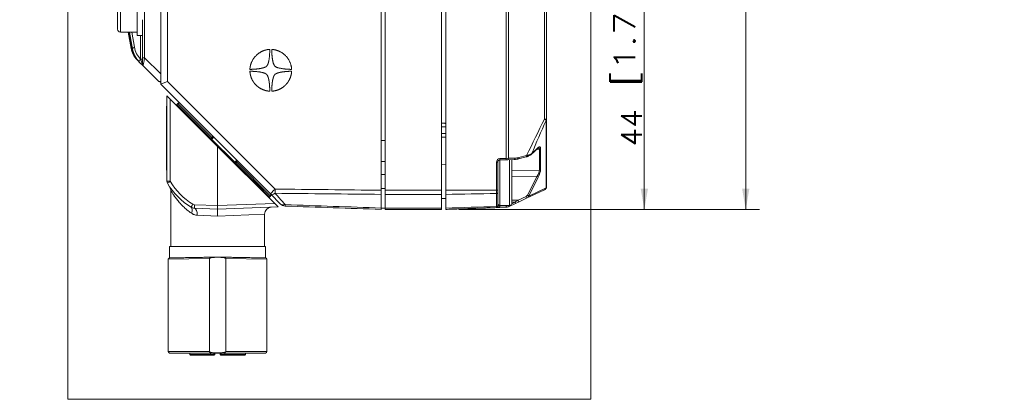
# Model space of a CAD drawing. Header units: millimetres. Extents: x 0 to 589, y 0 to 415.
# Tile 50 of 74: x 295 to 436, y 154 to 208. Entities that reach past the tile are written whole.
import ezdxf

# ---------------------------------------------------------------- set-up
doc = ezdxf.new("R2010")
doc.units = ezdxf.units.MM
doc.layers.add('1', color=7, linetype='Continuous', true_color=0xffffff)
doc.styles.add('ideas_simplex', font='simplex.shx')
doc.dimstyles.get("Standard").update_dxf_attribs({"dimtxt": 0.18, "dimasz": 0.18, "dimexe": 0.18, "dimexo": 0.0625, "dimgap": 0.09, "dimtad": 0, "dimtih": 1, "dimtoh": 1, "dimdec": 4, "dimzin": 0, "dimdsep": 46, "dimtxsty": 'Standard', "dimcen": 0.09, "dimadec": 0, "dimazin": 0, "dimtfac": 1, "dimtdec": 4, "dimtofl": 0, "dimtmove": 0, "dimatfit": 3, "dimfxl": 1, "dimtolj": 1, "dimtzin": 0, "dimarcsym": 0})

# ---------------------------------------------------------------- blocks, each defined once
blk = doc.blocks.new('_U7')
at = {"layer": '1', "color": 152, "lineweight": 13}
for p, q in [((357.684153, 269.140992), (400.946909, 269.140992)), ((357.684153, 181.140992), (400.946909, 181.140992))]:
    blk.add_line(p, q, dxfattribs=at)
at = {"layer": '1', "color": 27, "lineweight": 13}
blk.add_line((398.946909, 269.140992), (398.946909, 181.140992), dxfattribs=at)
at = {"layer": '1', "color": 27, "lineweight": 18}
for points in [[(398.946909, 269.140992), (399.47589, 266.140994), (398.417928, 266.14099)], [(398.946909, 181.140992), (398.417928, 184.14099), (399.47589, 184.140994)]]:
    blk.add_solid(points, dxfattribs=at)
at = {"layer": '1', "color": 23, "linetype": 'Continuous', "lineweight": 18, "char_height": 3, "attachment_point": 7, "rotation": 90, "line_spacing_factor": 1.204819, "style": 'ideas_simplex'}
for s, insert in [('\\W1.3020;[3.46]', (398.605909, 237.794696)), ('\\W1.0642;88', (398.605909, 229.154696))]:
    blk.add_mtext(s, dxfattribs=dict(at, insert=insert))
blk = doc.blocks.new('_U9')
at = {"layer": '1', "color": 27, "lineweight": 13}
blk.add_line((384.358605, 181.140992), (384.358605, 225.140992), dxfattribs=at)
at = {"layer": '1', "color": 152, "lineweight": 13}
blk.add_line((357.684153, 181.140992), (386.358605, 181.140992), dxfattribs=at)
at = {"layer": '1', "color": 27, "lineweight": 18}
for points in [[(384.358605, 225.140992), (384.887586, 222.140994), (383.829625, 222.14099)], [(384.358605, 181.140992), (383.829625, 184.14099), (384.887586, 184.140994)]]:
    blk.add_solid(points, dxfattribs=at)
at = {"layer": '1', "color": 23, "linetype": 'Continuous', "lineweight": 18, "char_height": 3, "attachment_point": 7, "rotation": 90, "line_spacing_factor": 1.204819, "style": 'ideas_simplex'}
for s, insert in [('\\W1.3020;[1.73]', (384.017605, 198.835992)), ('\\W1.0362;44', (384.017605, 190.195992))]:
    blk.add_mtext(s, dxfattribs=dict(at, insert=insert))
blk = doc.blocks.new('_U14')
at = {"layer": '1', "color": 152, "lineweight": 13}
blk.add_line((484.835697, 236.140992), (448.692151, 236.140992), dxfattribs=at)
at = {"layer": '1', "color": 27, "lineweight": 13}
blk.add_line((450.692151, 236.140992), (450.692151, 193.821834), dxfattribs=at)
at = {"layer": '1', "color": 27, "lineweight": 18}
for points in [[(450.692151, 236.140992), (451.221132, 233.140994), (450.16317, 233.14099)], [(450.692151, 225.140992), (450.16317, 228.14099), (451.221132, 228.140994)]]:
    blk.add_solid(points, dxfattribs=at)
at = {"layer": '1', "color": 23, "linetype": 'Continuous', "lineweight": 18, "char_height": 3, "attachment_point": 7, "rotation": 90, "line_spacing_factor": 1.204819, "style": 'ideas_simplex'}
for s, insert in [('\\W1.3020;[0.43]', (450.351151, 202.596834)), ('\\W1.2702;11', (450.351151, 193.956834))]:
    blk.add_mtext(s, dxfattribs=dict(at, insert=insert))

msp = doc.modelspace()

# ---------------------------------------------------------------- linework, layer by layer
at = {"layer": '1', "color": 251, "linetype": 'Continuous', "lineweight": 18}
for p, q in [((301.418, 153.836), (301.418, 275.618)), ((376.646, 275.618), (376.646, 153.836)), ((347.084, 188.041), (346.484, 188.041)), ((347.084, 181.341), (346.484, 181.341)), ((301.418, 153.836), (376.646, 153.836))]:
    msp.add_line(p, q, dxfattribs=at)
at = {"layer": '1', "color": 252, "linetype": 'Continuous', "lineweight": 18}
for p, q in [((346.484, 266.39), (346.484, 183.892)), ((347.084, 266.39), (347.084, 183.892)), ((355.184, 266.39), (355.184, 183.892)), ((314.784, 199.141), (314.784, 199.423)), ((314.784, 199.141), (314.784, 199.141)), ((330.563, 183.362), (314.784, 199.141)), ((317.011, 196.135), (317.117, 196.242)), ((317.117, 196.242), (318.856, 194.503)), ((318.856, 194.503), (328.705, 184.655)), ((355.784, 191.551), (355.184, 191.541)), ((355.784, 187.554), (355.184, 187.575)), ((365.284, 188.291), (365.284, 181.991)), ((347.084, 186.141), (346.484, 186.141)), ((328.705, 184.655), (330.443, 182.916)), ((346.484, 184.141), (347.084, 184.141)), ((330.443, 182.916), (330.347, 182.82)), ((332.01, 181.915), (330.563, 183.362)), ((346.484, 181.333), (346.484, 183.302)), ((347.084, 183.302), (347.084, 183.892)), ((347.084, 181.334), (347.084, 183.302)), ((355.184, 183.892), (355.184, 183.302)), ((355.184, 181.334), (355.184, 183.302)), ((355.184, 182.707), (355.784, 182.728)), ((347.084, 181.141), (347.084, 181.334)), ((355.184, 181.141), (355.184, 181.334)), ((363.584, 181.691), (364.984, 181.691)), ((355.184, 181.141), (347.084, 181.141))]:
    msp.add_line(p, q, dxfattribs=at)
at = {"layer": '1', "color": 7, "linetype": 'Continuous', "lineweight": 18}
for p, q in [((355.784, 183.892), (355.784, 266.39)), ((370.284, 255.633), (370.284, 194.134)), ((330.461, 204.143), (330.457, 204.143)), ((327.691, 201.006), (327.69, 201.006)), ((333.624, 201.006), (333.62, 201.006)), ((330.471, 198.141), (330.475, 198.141)), ((330.804, 198.144), (330.808, 198.144)), ((370.284, 194.107), (370.284, 184.397)), ((368.089, 189.05), (369.066, 189.968)), ((366.251, 188.408), (367.38, 188.703)), ((368.087, 189.048), (368.089, 189.05)), ((363.284, 187.951), (363.284, 183.912)), ((364.485, 188.283), (363.574, 188.251)), ((364.718, 188.291), (364.485, 188.283)), ((365.663, 188.324), (364.718, 188.291)), ((355.784, 183.302), (355.784, 181.333)), ((363.284, 183.554), (363.284, 181.713)), ((367.418, 182.742), (366.266, 182.205)), ((369.995, 183.944), (367.418, 182.742)), ((363.574, 181.413), (363.091, 181.396)), ((364.485, 181.445), (363.574, 181.413)), ((365.842, 182.007), (364.795, 181.519)), ((366.266, 182.205), (365.842, 182.007))]:
    msp.add_line(p, q, dxfattribs=at)
at = {"layer": '1', "color": 27, "linetype": 'Continuous', "lineweight": 18}
for p, q in [((314.784, 200.638), (314.784, 266.128)), ((312.184, 202.949), (312.184, 208.419)), ((310.517, 204.293), (310.103, 206.641)), ((310.225, 206.641), (310.63, 204.322)), ((311.609, 202.435), (311.351, 202.693)), ((312.184, 201.983), (312.184, 202.949)), ((311.711, 202.333), (311.609, 202.435)), ((312.272, 201.771), (311.711, 202.333)), ((314.514, 199.529), (312.272, 201.771)), ((314.784, 200.638), (314.784, 199.58)), ((314.784, 199.441), (314.727, 199.441)), ((315.675, 197.469), (316.158, 196.987)), ((315.675, 185.178), (315.675, 197.469)), ((322.975, 190.18), (316.158, 196.987)), ((331.195, 181.973), (322.975, 190.18)), ((322.975, 190.18), (322.975, 181.686)), ((316.225, 183.868), (316.225, 175.786)), ((322.975, 181.686), (322.975, 181.186)), ((331.678, 181.49), (322.975, 181.186)), ((331.195, 181.973), (331.678, 181.49)), ((322.975, 181.186), (319.649, 181.302)), ((329.725, 175.786), (329.725, 180.456)), ((316.075, 175.786), (316.075, 174.166)), ((322.975, 175.786), (316.075, 175.786)), ((329.875, 175.786), (322.975, 175.786)), ((329.875, 174.166), (329.875, 175.786)), ((315.875, 173.966), (315.875, 160.686)), ((321.788, 174.066), (321.788, 160.686)), ((324.163, 160.686), (324.163, 174.066)), ((330.075, 160.686), (330.075, 173.966)), ((316.075, 160.486), (322.975, 160.486)), ((322.975, 160.486), (329.875, 160.486))]:
    msp.add_line(p, q, dxfattribs=at)
at = {"layer": '1', "color": 252, "linetype": 'Continuous', "lineweight": 13}
for p, q in [((315.749, 266.026), (315.749, 199.555)), ((315.749, 199.555), (331.236, 184.069)), ((322.16, 191.492), (317.269, 196.383)), ((318.856, 194.503), (318.856, 194.293)), ((355.784, 193.026), (355.184, 193.026)), ((355.184, 192.041), (355.784, 192.041)), ((330.585, 183.068), (325.694, 187.958)), ((363.584, 181.691), (363.584, 188.252)), ((364.984, 188.3), (364.984, 181.691)), ((328.509, 184.655), (328.705, 184.655)), ((347.084, 183.892), (355.184, 183.892)), ((355.184, 183.302), (347.084, 183.302)), ((347.084, 181.334), (355.184, 181.334))]:
    msp.add_line(p, q, dxfattribs=at)
at = {"layer": '1', "color": 7, "linetype": 'Continuous', "lineweight": 13}
for p, q in [((364.485, 188.483), (364.485, 261.799)), ((364.795, 261.791), (364.795, 188.491)), ((369.995, 194.134), (369.995, 255.633)), ((369.995, 194.134), (370.284, 194.134)), ((370.23, 184.229), (370.23, 193.939)), ((368.131, 189.129), (369.107, 190.046)), ((369.256, 189.819), (368.891, 189.804)), ((369.256, 186.794), (369.256, 189.819)), ((369.427, 189.9), (369.427, 186.875)), ((363.574, 188.451), (364.485, 188.483)), ((364.485, 188.483), (364.795, 188.491)), ((364.795, 188.491), (365.741, 188.524)), ((366.285, 188.601), (367.414, 188.896)), ((363.091, 187.951), (363.284, 187.951)), ((363.091, 183.912), (363.091, 187.951)), ((365.284, 186.753), (369.256, 186.794)), ((368.936, 185.929), (365.284, 185.892)), ((367.552, 183.194), (368.936, 185.929)), ((369.107, 185.795), (367.723, 183.06)), ((367.723, 183.06), (370.23, 184.229)), ((363.091, 181.552), (363.091, 183.435)), ((366.189, 182.453), (367.341, 182.99)), ((363.284, 181.596), (363.574, 181.613)), ((363.574, 181.691), (363.574, 181.613)), ((363.574, 181.613), (364.485, 181.645)), ((365.283, 181.964), (365.765, 182.189)), ((365.284, 182.458), (366.189, 182.453)), ((365.765, 182.189), (365.284, 182.192))]:
    msp.add_line(p, q, dxfattribs=at)
at = {"layer": '1', "color": 9, "linetype": 'Continuous', "lineweight": 18}
for p, q in [((308.584, 207.041), (308.584, 213.241)), ((311.384, 206.141), (311.384, 213.117)), ((308.984, 206.641), (311.384, 206.641)), ((311.384, 206.141), (312.184, 206.141))]:
    msp.add_line(p, q, dxfattribs=at)
at = {"layer": '1', "color": 9, "linetype": 'Continuous', "lineweight": 13}
msp.add_line((308.984, 213.641), (308.984, 206.641), dxfattribs=at)
at = {"layer": '1', "color": 27, "linetype": 'Continuous', "lineweight": 13}
for p, q in [((312.474, 213.299), (312.474, 202.949)), ((310.226, 206.641), (310.629, 204.339)), ((310.723, 204.245), (310.301, 206.641)), ((310.624, 206.641), (311.01, 204.452)), ((311.895, 202.735), (311.895, 206.141)), ((310.629, 204.339), (310.723, 204.245)), ((312.474, 202.949), (312.184, 202.949)), ((312.474, 202.949), (314.784, 200.638)), ((316.158, 196.987), (316.158, 185.178)), ((316.158, 185.178), (315.675, 185.178)), ((319.649, 181.802), (322.975, 181.686)), ((322.975, 181.686), (331.195, 181.973)), ((322.975, 180.186), (320.048, 180.303)), ((322.975, 180.186), (329.725, 180.456)), ((315.875, 173.966), (321.788, 174.066)), ((324.163, 174.066), (330.075, 173.966)), ((321.788, 160.686), (315.875, 160.686)), ((330.075, 160.686), (324.163, 160.686))]:
    msp.add_line(p, q, dxfattribs=at)
at = {"layer": '1', "color": 18, "linetype": 'Continuous', "lineweight": 18}
for p, q in [((315.635, 195.968), (315.675, 195.968)), ((315.635, 195.218), (315.635, 195.968)), ((315.635, 187.518), (315.635, 195.218)), ((315.635, 186.768), (315.635, 187.518)), ((315.675, 186.768), (315.635, 186.768))]:
    msp.add_line(p, q, dxfattribs=at)
at = {"layer": '1', "color": 18, "linetype": 'Continuous', "lineweight": 13}
for p, q in [((315.675, 195.218), (315.635, 195.218)), ((315.635, 187.518), (315.675, 187.518))]:
    msp.add_line(p, q, dxfattribs=at)
at = {"layer": '1', "color": 251, "linetype": 'Continuous', "lineweight": 13}
msp.add_line((347.084, 191.041), (346.484, 191.041), dxfattribs=at)
at = {"layer": '1', "color": 163, "linetype": 'Continuous', "lineweight": 18}
for p, q in [((318.967, 160.286), (318.967, 160.486)), ((319.067, 160.186), (319.071, 160.186)), ((319.076, 160.186), (321.976, 160.186)), ((321.976, 160.186), (322.35, 160.186)), ((322.45, 160.286), (322.45, 160.486)), ((322.595, 160.486), (322.595, 160.286)), ((323.355, 160.486), (323.355, 160.286)), ((323.5, 160.486), (323.5, 160.286)), ((323.975, 160.186), (326.874, 160.186)), ((326.883, 160.186), (326.874, 160.186)), ((326.983, 160.286), (326.983, 160.486))]:
    msp.add_line(p, q, dxfattribs=at)
at = {"layer": '1', "color": 163, "linetype": 'Continuous', "lineweight": 13}
for p, q in [((318.967, 160.286), (318.979, 160.286)), ((318.979, 160.486), (318.979, 160.286)), ((318.979, 160.286), (321.951, 160.286)), ((321.951, 160.286), (321.951, 160.486)), ((321.951, 160.286), (322.45, 160.286)), ((322.595, 160.286), (322.45, 160.286)), ((323.5, 160.286), (323.355, 160.286)), ((323.5, 160.286), (323.999, 160.286)), ((323.999, 160.486), (323.999, 160.286)), ((323.999, 160.286), (326.971, 160.286)), ((326.971, 160.286), (326.971, 160.486)), ((326.983, 160.286), (326.971, 160.286))]:
    msp.add_line(p, q, dxfattribs=at)
at = {"layer": '1', "color": 9, "linetype": 'Continuous', "lineweight": 18}
msp.add_arc((308.984, 207.041), 0.4, 180, 270, dxfattribs=at)
at = {"layer": '1', "color": 27, "linetype": 'Continuous', "lineweight": 18}
for centre, radius, start, end in [((312.484, 201.983), 0.3, 180, 225), ((314.727, 199.741), 0.3, 225, 270), ((316.175, 185.178), 0.5, 180, 210.40749), ((324.368, 189.987), 10, 210.40749, 238.63397), ((319.684, 182.302), 1, 238.63397, 268), ((330.725, 180.456), 1, 92, 179.88758), ((316.075, 173.966), 0.2, 91, 180.4425), ((329.875, 173.966), 0.2, 0.06428, 89), ((316.075, 160.686), 0.2, 180, 270), ((329.875, 160.686), 0.2, 270, 0)]:
    msp.add_arc(centre, radius, start, end, dxfattribs=at)
at = {"layer": '1', "color": 7, "linetype": 'Continuous', "lineweight": 13}
for centre, radius, start, end in [((363.591, 187.951), 0.5, 92, 180), ((364.464, 182.244), 0.6, 272, 292.73954)]:
    msp.add_arc(centre, radius, start, end, dxfattribs=at)
at = {"layer": '1', "color": 7, "linetype": 'Continuous', "lineweight": 18}
for centre, radius, start, end in [((363.584, 187.951), 0.3, 92, 180), ((369.784, 184.397), 0.5, 295, 0), ((364.457, 182.244), 0.8, 272, 295)]:
    msp.add_arc(centre, radius, start, end, dxfattribs=at)
at = {"layer": '1', "color": 252, "linetype": 'Continuous', "lineweight": 18}
for centre, radius, start, end in [((364.984, 188.291), 0.3, 0, 3.7884), ((332.717, 182.622), 1, 225, 268), ((363.584, 181.991), 0.3, 180, 270), ((364.984, 181.991), 0.3, 270, 0)]:
    msp.add_arc(centre, radius, start, end, dxfattribs=at)
at = {"layer": '1', "color": 27, "linetype": 'Continuous', "lineweight": 13}
for centre, radius, start, end in [((324.351, 189.987), 9.5, 210.40749, 238.63397), ((319.666, 182.302), 0.5, 238.63397, 268)]:
    msp.add_arc(centre, radius, start, end, dxfattribs=at)
at = {"layer": '1', "color": 163, "linetype": 'Continuous', "lineweight": 18}
for centre, start, end in [((319.067, 160.286), 180, 270), ((322.35, 160.286), 270, 0), ((322.495, 160.286), 270, 0), ((323.455, 160.286), 180, 270), ((323.6, 160.286), 180, 270), ((326.883, 160.286), 270, 0)]:
    msp.add_arc(centre, 0.1, start, end, dxfattribs=at)
at = {"layer": '1', "color": 27, "linetype": 'Continuous', "lineweight": 13}
for centre, major_axis, ratio, start_param, end_param in [((310.813, 204.345), (-0.295, -0.052), 0.571794, 5.3707259, 6.2831853), ((311.02, 204.28), (-0.295, -0.052), 0.571797, 4.647208, 6.1825564), ((313.705, 204.581), (1.459, -2.915), 0.911203, 4.3897986, 5.0626914), ((313.694, 204.753), (1.337, -2.643), 0.901585, 4.3885196, 5.0528334), ((311.563, 202.905), (-0.212, -0.212), 0.465018, 5.8645376, 6.2831853), ((311.923, 202.545), (-0.212, -0.212), 0.465018, 4.3598, 6.2831853), ((311.884, 202.907), (-0.3, 0), 0.573576, 1.6057029, 3.1415927), ((311.884, 202.876), (-0.3, 0), 0.553924, 1.635246, 3.1415927), ((311.884, 202.583), (0.227, -0.644), 0.089868, 0.5999777, 1.7379648), ((312.484, 202.973), (0.212, 1.202), 0.00497, 1.5919973, 3.1381135), ((312.484, 201.983), (0.326, -0.326), 0.651474, 3.9269908, 4.712389), ((311.884, 201.983), (-0.3, 0), 0.392931, 3.1415927, 3.8903885), ((315.717, 199.741), (1.202, 0.212), 0.00497, 2.4576509, 3.1450718), ((316.175, 185.178), (-0.431, -0.253), 0.017672, 4.7424925, 6.2831853), ((319.424, 181.875), (0.26, 0.427), 0.029804, 1.5889626, 3.1415927), ((318.643, 180.594), (-0.521, -0.854), 0.498897, 1.8660305, 3.1415927), ((319.666, 181.802), (0.017, 0.5), 0.034878, 1.5720143, 3.1415927), ((319.614, 180.303), (0.035, 0.999), 0.433473, 4.727525, 6.2831853)]:
    msp.add_ellipse(centre, major_axis=major_axis, ratio=ratio, start_param=start_param, end_param=end_param, dxfattribs=at)
at = {"layer": '1', "color": 27, "linetype": 'Continuous', "lineweight": 18}
for centre, major_axis, ratio, start_param, end_param in [((313.472, 204.814), (3, 0), 1, 3.3161256, 3.9269908), ((310.926, 204.374), (-0.296, -0.052), 0.563651, 6.1832432, 6.283204), ((313.587, 204.699), (1.289, -2.978), 0.912149, 4.448805, 5.1216979)]:
    msp.add_ellipse(centre, major_axis=major_axis, ratio=ratio, start_param=start_param, end_param=end_param, dxfattribs=at)
at = {"layer": '1', "color": 252, "linetype": 'Continuous', "lineweight": 18}
msp.add_ellipse((315.784, 199.555), major_axis=(1, 0.414), ratio=0.012344, start_param=1.6005897, end_param=3.1364794, dxfattribs=at)
at = {"layer": '1', "color": 7, "linetype": 'Continuous', "lineweight": 13}
for centre, major_axis, ratio, start_param, end_param in [((369.784, 194.107), (0.5, 0), 0.743145, 5.8119464, 6.2831853), ((368.929, 190.114), (0.137, -0.146), 0.809082, 6.2831633, 6.8264086), ((368.908, 189.134), (0.43, 1.009), 0.28869, 5.6871045, 6.8643878), ((368.73, 189.202), (0.456, 0.804), 0.326799, 5.7517154, 6.488786), ((369.249, 189.967), (-0.2, 0), 0.743145, 1.6057029, 2.6703538), ((363.567, 188.451), (0.007, -0.2), 0.034878, 0, 1.5695784), ((364.478, 188.483), (0.007, -0.2), 0.034878, 0, 1.5695784), ((364.711, 188.491), (0.007, -0.2), 0.422407, 0, 1.5560466), ((365.656, 188.524), (0.007, -0.2), 0.422407, 0, 1.5560466), ((365.74, 189.124), (1.265, 0.057), 0.473744, 4.6914074, 5.1361907), ((366.2, 188.601), (0.051, -0.194), 0.41126, 6.2826653, 7.7470087), ((367.329, 188.896), (0.051, -0.194), 0.41126, 0.0000271, 1.4638234), ((367.953, 189.196), (0.137, -0.146), 0.809082, 6.2831633, 6.8264086), ((368.73, 186.194), (0.45, 0.789), 0.344689, 4.5715109, 5.7487942), ((368.929, 185.863), (0.178, -0.09), 0.315704, 0.3258902, 1.6905043), ((368.908, 186.126), (0.427, 0.996), 0.295727, 4.5024626, 5.6797459), ((369.249, 186.942), (-0.2, 0), 0.743145, 1.6057029, 2.6703538), ((369.784, 184.397), (0.211, -0.453), 0.909575, 0, 0.8198561), ((369.784, 184.397), (-0.5, 0), 0.743145, 2.6703538, 3.1415927), ((367.255, 183.282), (0.275, 0.245), 0.795454, 4.3524029, 5.172259), ((367.334, 182.924), (0.085, -0.181), 0.180231, 0, 1.8625146), ((367.248, 183.215), (0.373, 0.407), 0.887848, 4.2761426, 5.0959987), ((367.545, 183.127), (0.178, -0.09), 0.315704, 0.3258902, 1.6905043), ((363.567, 181.613), (0.007, -0.2), 0.034878, 0, 1.5695784), ((364.478, 181.645), (0.007, -0.2), 0.034878, 0, 1.5695784), ((364.711, 181.701), (0.085, -0.181), 0.031633, 0, 1.5031678), ((365.758, 182.189), (1.272, 0.792), 0.002487, 4.7165373, 5.0566671), ((365.758, 182.189), (0.085, -0.181), 0.031633, 0, 1.5560466), ((366.182, 182.386), (0.085, -0.181), 0.180231, 0, 1.8625146)]:
    msp.add_ellipse(centre, major_axis=major_axis, ratio=ratio, start_param=start_param, end_param=end_param, dxfattribs=at)
at = {"layer": '1', "color": 252, "linetype": 'Continuous', "lineweight": 13}
for centre, major_axis, ratio, start_param, end_param in [((331.27, 184.069), (-0.707, -0.707), 0.024685, 4.7370692, 6.2831853), ((331.27, 184.069), (-0.707, -0.707), 0.454746, 0, 1.0990593), ((331.27, 184.069), (-0.012, -1), 0.034897, 4.7128021, 5.366102), ((332.717, 182.622), (-0.707, -0.707), 0.663424, 0, 0.943903), ((332.717, 182.622), (-0.035, -0.999), 0.011787, 5.6321499, 6.2831853)]:
    msp.add_ellipse(centre, major_axis=major_axis, ratio=ratio, start_param=start_param, end_param=end_param, dxfattribs=at)
at = {"layer": '1', "color": 163, "linetype": 'Continuous', "lineweight": 13}
for centre, major_axis, ratio, start_param, end_param in [((319.076, 160.286), (0, 0.1), 0.968678, 1.5707963, 3.1415927), ((321.976, 160.286), (0, -0.1), 0.248322, 4.712389, 6.2831853), ((323.975, 160.286), (0, 0.1), 0.248322, 3.1415927, 4.712389), ((326.874, 160.286), (0, -0.1), 0.968678, 0, 1.5707963)]:
    msp.add_ellipse(centre, major_axis=major_axis, ratio=ratio, start_param=start_param, end_param=end_param, dxfattribs=at)
at = {"layer": '1', "color": 7, "linetype": 'Continuous', "lineweight": 18}
for points, degree in [([(327.62, 201.28), (327.62, 201.281), (327.62, 201.284), (327.62, 201.29), (327.621, 201.307), (327.623, 201.34), (327.627, 201.392), (327.637, 201.509), (327.654, 201.629), (327.692, 201.82), (327.757, 202.073), (327.925, 202.507), (328.191, 202.932), (328.523, 203.303), (328.852, 203.584), (329.246, 203.827), (329.473, 203.922), (329.653, 203.998), (329.917, 204.067), (330.06, 204.104), (330.163, 204.117), (330.263, 204.129), (330.329, 204.137), (330.43, 204.142), (330.46, 204.143), (330.471, 204.144), (330.471, 204.133), (330.471, 204.117), (330.471, 204.083), (330.471, 204.044), (330.471, 203.972), (330.471, 203.871), (330.459, 203.331), (330.388, 202.74), (330.331, 202.465), (330.26, 202.167), (330.177, 201.945), (330.076, 201.793), (330.021, 201.709), (329.85, 201.593), (329.514, 201.481), (329.133, 201.395), (328.73, 201.339), (328.365, 201.307), (328.147, 201.294), (327.959, 201.285), (327.824, 201.281), (327.735, 201.279), (327.681, 201.279), (327.646, 201.278), (327.62, 201.278), (327.62, 201.278), (327.62, 201.278), (327.62, 201.278), (327.62, 201.278), (327.62, 201.279), (327.62, 201.28)], 6), ([(330.772, 204.144), (330.768, 204.144)], 1), ([(330.793, 204.143), (330.804, 204.142), (330.836, 204.14), (330.92, 204.134), (331.125, 204.113), (331.606, 204.001), (332.122, 203.767), (332.722, 203.33), (333.159, 202.805), (333.494, 202.099), (333.6, 201.623), (333.619, 201.308), (333.621, 201.278), (333.604, 201.278), (333.282, 201.28), (332.485, 201.315), (331.552, 201.513), (331.244, 201.671), (331.163, 201.793), (331.1, 201.888), (330.974, 202.161), (330.863, 202.648), (330.78, 203.359), (330.768, 203.852), (330.768, 204.144), (330.768, 204.144), (330.768, 204.144), (330.768, 204.144), (330.768, 204.144), (330.782, 204.143), (330.793, 204.143)], 5), ([(333.54, 201.279), (333.544, 201.279)], 1), ([(330.445, 198.142), (330.433, 198.143), (330.4, 198.145), (330.317, 198.151), (330.132, 198.17), (329.771, 198.251), (329.373, 198.397), (328.993, 198.605), (328.719, 198.813), (328.507, 199.006), (328.324, 199.2), (328.173, 199.398), (327.984, 199.689), (327.857, 199.944), (327.761, 200.219), (327.684, 200.477), (327.64, 200.715), (327.623, 200.942), (327.621, 200.984), (327.62, 201.006), (327.673, 201.006), (327.741, 201.006), (328.016, 200.999), (328.577, 200.972), (329.184, 200.886), (329.629, 200.77), (329.885, 200.677), (330.037, 200.551), (330.076, 200.492), (330.19, 200.319), (330.308, 199.981), (330.401, 199.443), (330.455, 198.923), (330.469, 198.517), (330.471, 198.263), (330.471, 198.207), (330.471, 198.166), (330.471, 198.141), (330.471, 198.141), (330.471, 198.141), (330.471, 198.141), (330.471, 198.141), (330.457, 198.142), (330.445, 198.142)], 5), ([(333.62, 201.003), (333.62, 201.001), (333.62, 200.996), (333.619, 200.983), (333.618, 200.95), (333.615, 200.905), (333.591, 200.659), (333.525, 200.326), (333.382, 199.95), (333.201, 199.592), (333.009, 199.31), (332.789, 199.064), (332.559, 198.841), (332.289, 198.635), (331.861, 198.393), (331.494, 198.256), (331.21, 198.19), (331, 198.158), (330.878, 198.147), (330.787, 198.142), (330.768, 198.141), (330.768, 198.188), (330.769, 198.28), (330.771, 198.456), (330.779, 198.727), (330.797, 199.037), (330.828, 199.341), (330.871, 199.647), (330.96, 200.072), (331.075, 200.359), (331.163, 200.492), (331.202, 200.55), (331.305, 200.636), (331.611, 200.778), (332.056, 200.886), (332.622, 200.959), (333.072, 200.992), (333.358, 201.003), (333.505, 201.006), (333.572, 201.006), (333.605, 201.006), (333.621, 201.006), (333.621, 201.006), (333.621, 201.006), (333.621, 201.006), (333.621, 201.006), (333.62, 201.004), (333.62, 201.003)], 6), ([(355.784, 183.302), (355.784, 183.566), (355.784, 183.892)], 2), ([(363.091, 181.396), (355.784, 181.141)], 1), ([(355.784, 181.141), (355.784, 181.141), (355.784, 181.333)], 2)]:
    msp.add_open_spline(points, degree=degree, dxfattribs=at)
at = {"layer": '1', "color": 27, "linetype": 'Continuous', "lineweight": 13}
msp.add_open_spline([(311.903, 202.711), (311.901, 202.719), (311.898, 202.727), (311.895, 202.735)], degree=3, dxfattribs=at)
at = {"layer": '1', "color": 27, "linetype": 'Continuous', "lineweight": 18}
for points, knots in [([(314.784, 199.58), (314.784, 199.566), (314.784, 199.553), (314.784, 199.53), (314.784, 199.52), (314.784, 199.506), (314.784, 199.501), (314.784, 199.493), (314.784, 199.481), (314.784, 199.472), (314.784, 199.462), (314.784, 199.458), (314.784, 199.451), (314.784, 199.448), (314.784, 199.442), (314.784, 199.441), (314.784, 199.441)], [0, 0, 0, 0, 0.125, 0.125, 0.25, 0.25, 0.3125, 0.3125, 0.375, 0.5, 0.5, 0.625, 0.625, 0.75, 0.75, 1, 1, 1, 1]), ([(316.078, 184.393), (316.08, 184.39), (316.085, 184.382), (316.104, 184.349), (316.133, 184.292), (316.167, 184.211), (316.201, 184.101), (316.223, 183.985), (316.223, 183.9), (316.221, 183.868)], [0, 0, 0, 0, 0.0325879, 0.0801453, 0.212232, 0.3703533, 0.5498206, 0.8274805, 1, 1, 1, 1]), ([(322.975, 180.186), (322.975, 180.19), (322.975, 180.194), (322.975, 180.202), (322.975, 180.206), (322.975, 180.218), (322.975, 180.243), (322.975, 180.268), (322.975, 180.317), (322.975, 180.349), (322.975, 180.398), (322.975, 180.414), (322.975, 180.446), (322.975, 180.462), (322.975, 180.508), (322.975, 180.57), (322.975, 180.643), (322.975, 180.686), (322.975, 180.715), (322.975, 180.729), (322.975, 180.797), (322.975, 180.847), (322.975, 180.916), (322.975, 180.938), (322.975, 180.97), (322.975, 180.98), (322.975, 180.999), (322.975, 181.009), (322.975, 181.054), (322.975, 181.085), (322.975, 181.116), (322.975, 181.122), (322.975, 181.133), (322.975, 181.139), (322.975, 181.153), (322.975, 181.161), (322.975, 181.18), (322.975, 181.186), (322.975, 181.186)], [0, 0, 0, 0, 0.0078125, 0.0078125, 0.015625, 0.015625, 0.03125, 0.0625, 0.0625, 0.125, 0.125, 0.15625, 0.15625, 0.1875, 0.1875, 0.25, 0.3125, 0.34375, 0.34375, 0.375, 0.375, 0.5, 0.5, 0.5625, 0.5625, 0.59375, 0.59375, 0.625, 0.625, 0.75, 0.75, 0.78125, 0.78125, 0.8125, 0.8125, 0.875, 0.875, 1, 1, 1, 1]), ([(322.975, 174.286), (322.749, 174.282), (322.297, 174.274), (321.626, 174.263), (320.968, 174.251), (320.329, 174.24), (319.716, 174.229), (319.134, 174.219), (318.589, 174.21), (318.086, 174.201), (317.63, 174.193), (317.226, 174.186), (316.877, 174.18), (316.587, 174.175), (316.358, 174.171), (316.193, 174.168), (316.094, 174.166), (316.072, 174.166), (316.072, 174.166)], [0, 0, 0, 0, 0.0625055, 0.1250109, 0.1875164, 0.2500218, 0.3125273, 0.3750327, 0.4375382, 0.5000436, 0.5625491, 0.6250545, 0.68756, 0.7500655, 0.8125709, 0.8750764, 0.9375818, 1, 1, 1, 1]), ([(322.975, 174.259), (322.873, 174.258), (322.77, 174.255), (322.566, 174.246), (322.463, 174.239), (322.311, 174.226), (322.26, 174.221), (322.159, 174.208), (322.108, 174.2), (322.033, 174.186), (322.008, 174.181), (321.958, 174.169), (321.933, 174.162), (321.896, 174.149), (321.884, 174.145), (321.86, 174.135), (321.848, 174.129), (321.831, 174.12), (321.825, 174.116), (321.815, 174.109), (321.81, 174.105), (321.8, 174.095), (321.796, 174.09), (321.791, 174.082), (321.79, 174.079), (321.788, 174.073), (321.788, 174.069), (321.788, 174.066)], [0, 0, 0, 0, 0.25, 0.25, 0.5, 0.5, 0.625, 0.625, 0.75, 0.75, 0.8125, 0.8125, 0.875, 0.875, 0.90625, 0.90625, 0.9375, 0.9375, 0.953125, 0.953125, 0.96875, 0.96875, 0.984375, 0.984375, 0.9921875, 0.9921875, 1, 1, 1, 1]), ([(329.879, 174.166), (329.879, 174.166), (329.856, 174.166), (329.757, 174.168), (329.592, 174.171), (329.363, 174.175), (329.073, 174.18), (328.724, 174.186), (328.32, 174.193), (327.864, 174.201), (327.361, 174.21), (326.816, 174.219), (326.234, 174.229), (325.621, 174.24), (324.982, 174.251), (324.324, 174.263), (323.653, 174.274), (323.201, 174.282), (322.975, 174.286)], [0, 0, 0, 0, 0.0624181, 0.1249236, 0.187429, 0.2499345, 0.31244, 0.3749454, 0.4374509, 0.4999563, 0.5624618, 0.6249673, 0.6874727, 0.7499782, 0.8124836, 0.8749891, 0.9374945, 1, 1, 1, 1]), ([(322.975, 174.259), (322.975, 174.264), (322.975, 174.268), (322.975, 174.274), (322.975, 174.277), (322.975, 174.284), (322.975, 174.286), (322.975, 174.286)], [0, 0, 0, 0, 0.25, 0.25, 0.5, 0.5, 1, 1, 1, 1]), ([(324.163, 174.066), (324.163, 174.069), (324.162, 174.073), (324.16, 174.079), (324.159, 174.082), (324.154, 174.09), (324.15, 174.096), (324.141, 174.105), (324.136, 174.109), (324.125, 174.116), (324.119, 174.12), (324.103, 174.129), (324.091, 174.135), (324.067, 174.145), (324.055, 174.149), (324.018, 174.161), (323.994, 174.168), (323.944, 174.18), (323.919, 174.186), (323.843, 174.2), (323.793, 174.208), (323.691, 174.221), (323.64, 174.226), (323.487, 174.239), (323.385, 174.246), (323.18, 174.255), (323.078, 174.258), (322.975, 174.259)], [0, 0, 0, 0, 0.0078125, 0.0078125, 0.015625, 0.015625, 0.03125, 0.03125, 0.046875, 0.046875, 0.0625, 0.0625, 0.09375, 0.09375, 0.125, 0.125, 0.1875, 0.1875, 0.25, 0.25, 0.375, 0.375, 0.5, 0.5, 0.75, 0.75, 1, 1, 1, 1]), ([(321.788, 160.686), (321.788, 160.683), (321.788, 160.68), (321.79, 160.673), (321.791, 160.67), (321.796, 160.662), (321.8, 160.657), (321.81, 160.648), (321.815, 160.644), (321.826, 160.637), (321.831, 160.633), (321.848, 160.624), (321.86, 160.619), (321.884, 160.609), (321.896, 160.605), (321.933, 160.593), (321.958, 160.587), (322.007, 160.575), (322.033, 160.57), (322.108, 160.557), (322.159, 160.551), (322.261, 160.54), (322.312, 160.535), (322.465, 160.524), (322.567, 160.52), (322.771, 160.514), (322.975, 160.512), (323.179, 160.514), (323.383, 160.52), (323.485, 160.524), (323.638, 160.535), (323.689, 160.539), (323.765, 160.548), (323.79, 160.551), (323.841, 160.558), (323.867, 160.562), (323.918, 160.57), (323.943, 160.575), (323.993, 160.587), (324.018, 160.593), (324.055, 160.605), (324.067, 160.609), (324.091, 160.619), (324.103, 160.624), (324.12, 160.634), (324.125, 160.637), (324.136, 160.644), (324.141, 160.648), (324.15, 160.657), (324.154, 160.662), (324.159, 160.671), (324.16, 160.674), (324.162, 160.68), (324.163, 160.683), (324.163, 160.686)], [0, 0, 0, 0, 0.0039062, 0.0039062, 0.0078125, 0.0078125, 0.015625, 0.015625, 0.0234375, 0.0234375, 0.03125, 0.03125, 0.046875, 0.046875, 0.0625, 0.0625, 0.09375, 0.09375, 0.125, 0.125, 0.1875, 0.1875, 0.25, 0.25, 0.375, 0.375, 0.5, 0.625, 0.625, 0.75, 0.75, 0.8125, 0.8125, 0.84375, 0.84375, 0.875, 0.875, 0.90625, 0.90625, 0.9375, 0.9375, 0.953125, 0.953125, 0.96875, 0.96875, 0.9765625, 0.9765625, 0.984375, 0.984375, 0.9921875, 0.9921875, 0.9960938, 0.9960938, 1, 1, 1, 1])]:
    msp.add_open_spline(points, degree=3, knots=knots, dxfattribs=at)
at = {"layer": '1', "color": 252, "linetype": 'Continuous', "lineweight": 18}
for points, degree in [([(317.269, 196.383), (317.218, 196.336), (317.168, 196.289), (317.117, 196.242)], 3), ([(355.784, 193.516), (355.184, 193.527)], 1), ([(322.013, 191.347), (322.109, 191.439), (322.205, 191.532), (322.3, 191.625)], 3), ([(322.16, 191.492), (322.111, 191.444), (322.062, 191.395), (322.013, 191.347)], 3), ([(325.826, 188.099), (325.733, 188.003), (325.641, 187.907), (325.548, 187.811)], 3), ([(325.694, 187.958), (325.645, 187.909), (325.597, 187.86), (325.548, 187.811)], 3), ([(330.585, 183.068), (330.538, 183.017), (330.49, 182.967), (330.443, 182.916)], 3), ([(346.484, 181.141), (341.883, 181.302), (337.283, 181.462), (332.682, 181.623)], 3)]:
    msp.add_open_spline(points, degree=degree, dxfattribs=at)
for points, knots in [([(317.547, 196.378), (317.542, 196.383), (317.538, 196.387), (317.528, 196.395), (317.522, 196.399), (317.506, 196.41), (317.495, 196.416), (317.478, 196.424), (317.472, 196.426), (317.46, 196.43), (317.453, 196.431), (317.434, 196.435), (317.422, 196.437), (317.396, 196.437), (317.383, 196.436), (317.358, 196.432), (317.346, 196.428), (317.328, 196.421), (317.322, 196.419), (317.31, 196.413), (317.305, 196.41), (317.289, 196.4), (317.278, 196.392), (317.269, 196.383)], [0, 0, 0, 0, 0.0625, 0.0625, 0.125, 0.125, 0.25, 0.25, 0.3125, 0.3125, 0.375, 0.375, 0.5, 0.5, 0.625, 0.625, 0.75, 0.75, 0.8125, 0.8125, 0.875, 0.875, 1, 1, 1, 1]), ([(330.58, 183.345), (330.584, 183.341), (330.589, 183.336), (330.597, 183.326), (330.601, 183.321), (330.611, 183.305), (330.617, 183.294), (330.625, 183.276), (330.627, 183.27), (330.631, 183.258), (330.633, 183.252), (330.637, 183.233), (330.638, 183.22), (330.639, 183.195), (330.638, 183.182), (330.633, 183.157), (330.63, 183.144), (330.623, 183.126), (330.62, 183.121), (330.614, 183.109), (330.611, 183.103), (330.601, 183.087), (330.593, 183.077), (330.585, 183.068)], [0, 0, 0, 0, 0.0625, 0.0625, 0.125, 0.125, 0.25, 0.25, 0.3125, 0.3125, 0.375, 0.375, 0.5, 0.5, 0.625, 0.625, 0.75, 0.75, 0.8125, 0.8125, 0.875, 0.875, 1, 1, 1, 1]), ([(346.484, 183.892), (346.484, 183.839), (346.484, 183.734), (346.484, 183.632), (346.484, 183.531), (346.484, 183.435), (346.484, 183.345), (346.484, 183.302)], [0, 0, 0, 0, 0.25, 0.5, 0.5, 0.75, 1, 1, 1, 1]), ([(346.484, 181.333), (346.484, 181.302), (346.484, 181.247), (346.484, 181.207), (346.484, 181.174), (346.484, 181.149), (346.484, 181.141), (346.484, 181.141)], [0, 0, 0, 0, 0.250201, 0.5004019, 0.5004019, 0.7506029, 1, 1, 1, 1])]:
    msp.add_open_spline(points, degree=3, knots=knots, dxfattribs=at)
at = {"layer": '1', "color": 7, "linetype": 'Continuous', "lineweight": 13}
for points, degree in [([(367.414, 188.896), (368.274, 190.642), (369.135, 192.388), (369.995, 194.134)], 3), ([(370.23, 193.939), (369.53, 192.335), (368.83, 190.732), (368.131, 189.129)], 3), ([(355.784, 183.892), (363.091, 183.912)], 1), ([(363.091, 183.435), (360.655, 183.391), (358.22, 183.346), (355.784, 183.302)], 3), ([(355.784, 181.333), (358.22, 181.406), (360.655, 181.479), (363.091, 181.552)], 3)]:
    msp.add_open_spline(points, degree=degree, dxfattribs=at)
for points, knots in [([(370.23, 193.939), (370.229, 193.94), (370.228, 193.941), (370.225, 193.944), (370.222, 193.948), (370.213, 193.958), (370.203, 193.968), (370.189, 193.982), (370.181, 193.99), (370.163, 194.005), (370.145, 194.021), (370.123, 194.039), (370.101, 194.057), (370.089, 194.066), (370.064, 194.085), (370.051, 194.095), (370.031, 194.109), (370.02, 194.117), (370.01, 194.124), (370.003, 194.129), (369.999, 194.132), (369.995, 194.134)], [0, 0, 0, 0, 0.03125, 0.03125, 0.0625, 0.125, 0.25, 0.25, 0.375, 0.375, 0.5, 0.625, 0.625, 0.75, 0.75, 0.875, 0.875, 0.9375, 0.96875, 0.96875, 1, 1, 1, 1]), ([(367.414, 188.896), (367.424, 188.897), (367.434, 188.899), (367.453, 188.902), (367.482, 188.906), (367.511, 188.911), (367.567, 188.921), (367.603, 188.928), (367.674, 188.944), (367.709, 188.952), (367.775, 188.97), (367.807, 188.98), (367.853, 188.994), (367.868, 188.999), (367.897, 189.01), (367.939, 189.026), (368.004, 189.054), (368.05, 189.078), (368.082, 189.096), (368.098, 189.106), (368.115, 189.117), (368.122, 189.122), (368.126, 189.125), (368.128, 189.127), (368.131, 189.129)], [0, 0, 0, 0, 0.03125, 0.03125, 0.0625, 0.125, 0.125, 0.25, 0.25, 0.375, 0.375, 0.5, 0.5, 0.5625, 0.5625, 0.625, 0.75, 0.875, 0.875, 0.9375, 0.96875, 0.984375, 0.984375, 1, 1, 1, 1]), ([(363.284, 183.912), (363.284, 183.912), (363.279, 183.912), (363.26, 183.912), (363.246, 183.912), (363.21, 183.912), (363.189, 183.912), (363.142, 183.912), (363.117, 183.912), (363.091, 183.912)], [0, 0, 0, 0, 0.25, 0.25, 0.5, 0.5, 0.75, 0.75, 1, 1, 1, 1]), ([(363.091, 183.435), (363.091, 183.44), (363.091, 183.444), (363.091, 183.453), (363.091, 183.466), (363.091, 183.497), (363.091, 183.543), (363.091, 183.581), (363.091, 183.621), (363.091, 183.641), (363.091, 183.681), (363.091, 183.701), (363.091, 183.743), (363.091, 183.764), (363.091, 183.806), (363.091, 183.827), (363.091, 183.858), (363.091, 183.874), (363.091, 183.89), (363.091, 183.901), (363.091, 183.906), (363.091, 183.912)], [0, 0, 0, 0, 0.03125, 0.03125, 0.0625, 0.125, 0.25, 0.375, 0.375, 0.5, 0.5, 0.625, 0.625, 0.75, 0.75, 0.875, 0.875, 0.9375, 0.96875, 0.96875, 1, 1, 1, 1]), ([(363.091, 183.435), (363.117, 183.436), (363.142, 183.439), (363.189, 183.452), (363.21, 183.461), (363.246, 183.482), (363.26, 183.495), (363.279, 183.523), (363.284, 183.539), (363.284, 183.554)], [0, 0, 0, 0, 0.25, 0.25, 0.5, 0.5, 0.75, 0.75, 1, 1, 1, 1]), ([(363.091, 181.552), (363.117, 181.553), (363.142, 181.558), (363.189, 181.574), (363.21, 181.587), (363.246, 181.616), (363.26, 181.634), (363.279, 181.672), (363.284, 181.693), (363.284, 181.713)], [0, 0, 0, 0, 0.25, 0.25, 0.5, 0.5, 0.75, 0.75, 1, 1, 1, 1]), ([(363.091, 181.396), (363.091, 181.396), (363.091, 181.396), (363.091, 181.396), (363.091, 181.397), (363.091, 181.399), (363.091, 181.405), (363.091, 181.414), (363.091, 181.424), (363.091, 181.43), (363.091, 181.443), (363.091, 181.45), (363.091, 181.467), (363.091, 181.476), (363.091, 181.495), (363.091, 181.505), (363.091, 181.522), (363.091, 181.531), (363.091, 181.54), (363.091, 181.546), (363.091, 181.549), (363.091, 181.552)], [0, 0, 0, 0, 0.028619, 0.028619, 0.0599539, 0.1226236, 0.2479631, 0.3733026, 0.3733026, 0.4986421, 0.4986421, 0.6239815, 0.6239815, 0.749321, 0.749321, 0.8746605, 0.8746605, 0.9373303, 0.9686651, 0.9686651, 1, 1, 1, 1])]:
    msp.add_open_spline(points, degree=3, knots=knots, dxfattribs=at)
at = {"layer": '1', "color": 7, "linetype": 'Continuous', "lineweight": 18}
for points, knots in [([(370.284, 194.134), (370.284, 194.129), (370.284, 194.125), (370.284, 194.118), (370.284, 194.115), (370.284, 194.111), (370.284, 194.109), (370.284, 194.107)], [0, 0, 0, 0, 0.5, 0.5, 0.75, 0.75, 1, 1, 1, 1]), ([(369.066, 189.968), (369.077, 189.978), (369.102, 190), (369.129, 190.018), (369.138, 190.02), (369.137, 190.021)], [0, 0, 0, 0, 0.2894297, 0.6960516, 1, 1, 1, 1]), ([(365.663, 188.324), (365.713, 188.326), (365.864, 188.335), (366.06, 188.363), (366.205, 188.396), (366.251, 188.408)], [0, 0, 0, 0, 0.2547826, 0.7606291, 1, 1, 1, 1]), ([(367.379, 188.704), (367.418, 188.713), (367.52, 188.741), (367.678, 188.798), (367.849, 188.878), (367.975, 188.956), (368.056, 189.019), (368.081, 189.043), (368.087, 189.048)], [0, 0, 0, 0, 0.1290059, 0.3511534, 0.5852708, 0.829202, 0.959503, 1, 1, 1, 1]), ([(363.284, 183.912), (363.284, 183.88), (363.284, 183.848), (363.284, 183.801), (363.284, 183.785), (363.284, 183.754), (363.284, 183.738), (363.284, 183.708), (363.284, 183.693), (363.284, 183.663), (363.284, 183.649), (363.284, 183.607), (363.284, 183.579), (363.284, 183.554)], [0, 0, 0, 0, 0.25, 0.25, 0.375, 0.375, 0.5, 0.5, 0.625, 0.625, 0.75, 0.75, 1, 1, 1, 1]), ([(363.091, 181.396), (363.117, 181.397), (363.142, 181.403), (363.189, 181.424), (363.21, 181.439), (363.246, 181.476), (363.26, 181.497), (363.279, 181.545), (363.284, 181.57), (363.284, 181.596)], [0, 0, 0, 0, 0.25, 0.25, 0.5, 0.5, 0.75, 0.75, 1, 1, 1, 1]), ([(363.284, 181.713), (363.284, 181.694), (363.284, 181.678), (363.284, 181.656), (363.284, 181.649), (363.284, 181.637), (363.284, 181.631), (363.284, 181.616), (363.284, 181.609), (363.284, 181.599), (363.284, 181.596), (363.284, 181.596)], [0, 0, 0, 0, 0.25, 0.25, 0.375, 0.375, 0.5, 0.5, 0.75, 0.75, 1, 1, 1, 1])]:
    msp.add_open_spline(points, degree=3, knots=knots, dxfattribs=at)
at = {"layer": '1', "color": 252, "linetype": 'Continuous', "lineweight": 13}
for points in [[(322.411, 191.514), (322.315, 191.421), (322.22, 191.328), (322.124, 191.236)], [(331.236, 184.069), (336.318, 184.009), (341.401, 183.95), (346.484, 183.892)], [(346.484, 183.302), (341.401, 183.354), (336.318, 183.407), (331.236, 183.461)], [(332.682, 181.828), (337.283, 181.663), (341.883, 181.498), (346.484, 181.333)]]:
    msp.add_open_spline(points, degree=3, dxfattribs=at)
for points, knots in [([(325.437, 187.922), (325.53, 188.018), (325.622, 188.114), (325.715, 188.21), (325.715, 188.21), (325.715, 188.21)], [0, 0, 0, 0, 0.99972, 0.99972, 1, 1, 1, 1]), ([(331.236, 183.461), (331.366, 183.313), (331.495, 183.168), (331.747, 182.883), (331.87, 182.744), (332.112, 182.471), (332.231, 182.337), (332.461, 182.077), (332.574, 181.95), (332.682, 181.828)], [0, 0, 0, 0, 0.25, 0.25, 0.5, 0.5, 0.75, 0.75, 1, 1, 1, 1])]:
    msp.add_open_spline(points, degree=3, knots=knots, dxfattribs=at)
at = {"layer": '1', "color": 27, "linetype": 'Continuous', "lineweight": 13}
for points, knots in [([(319.202, 180.594), (318.977, 180.751), (318.767, 180.913), (318.369, 181.244), (318.183, 181.412), (317.919, 181.668), (317.834, 181.754), (317.71, 181.882), (317.669, 181.925), (317.59, 182.011), (317.551, 182.054), (317.436, 182.182), (317.363, 182.267), (317.222, 182.434), (317.155, 182.517), (317.026, 182.68), (316.965, 182.76), (316.848, 182.917), (316.792, 182.994), (316.714, 183.105), (316.688, 183.142), (316.651, 183.196), (316.639, 183.214), (316.616, 183.249), (316.604, 183.266), (316.547, 183.352), (316.505, 183.416), (316.429, 183.535), (316.395, 183.589), (316.335, 183.686), (316.31, 183.728), (316.278, 183.78), (316.269, 183.796), (316.257, 183.816), (316.253, 183.822), (316.247, 183.834), (316.244, 183.839), (316.23, 183.862), (316.225, 183.871), (316.225, 183.871)], [0, 0, 0, 0, 0.1250139, 0.1250139, 0.2500278, 0.2500278, 0.3125347, 0.3125347, 0.3437882, 0.3437882, 0.3750417, 0.3750417, 0.4375486, 0.4375486, 0.5000556, 0.5000556, 0.5625625, 0.5625625, 0.6250695, 0.6250695, 0.6563229, 0.6563229, 0.6719497, 0.6719497, 0.6875764, 0.6875764, 0.7500834, 0.7500834, 0.8125903, 0.8125903, 0.8750972, 0.8750972, 0.9063507, 0.9063507, 0.9219775, 0.9219775, 0.9376042, 0.9376042, 1, 1, 1, 1]), ([(319.202, 180.594), (319.264, 180.551), (319.328, 180.512), (319.412, 180.468), (319.429, 180.46), (319.463, 180.444), (319.515, 180.421), (319.567, 180.4), (319.673, 180.363), (319.745, 180.344), (319.894, 180.315), (319.97, 180.306), (320.048, 180.303)], [0, 0, 0, 0, 0.25, 0.25, 0.3125, 0.3125, 0.375, 0.5, 0.5, 0.75, 0.75, 1, 1, 1, 1])]:
    msp.add_open_spline(points, degree=3, knots=knots, dxfattribs=at)
at = {"layer": '1', "color": 163, "linetype": 'Continuous', "lineweight": 18}
for points in [[(319.076, 160.186), (319.066, 160.186), (319.064, 160.186), (319.071, 160.186)], [(322.495, 160.186), (322.495, 160.186), (322.446, 160.186), (322.35, 160.186)], [(323.6, 160.186), (323.504, 160.186), (323.455, 160.186), (323.455, 160.186)]]:
    msp.add_open_spline(points, degree=3, dxfattribs=at)
msp.add_open_spline([(323.975, 160.186), (323.93, 160.186), (323.884, 160.186), (323.795, 160.186), (323.752, 160.186), (323.68, 160.186), (323.651, 160.186), (323.61, 160.186), (323.6, 160.186), (323.6, 160.186)], degree=3, knots=[0, 0, 0, 0, 0.25, 0.25, 0.5, 0.5, 0.75, 0.75, 1, 1, 1, 1], dxfattribs=at)

# ---------------------------------------------------------------- dimensions: what is measured, and where the dimension line sits
at = {"layer": '1', "color": 23, "linetype": 'Continuous', "lineweight": 18}
for base, p1, p2, angle, text, override, picture, middle in [((398.947, 269.141), (351.72, 181.141), (351.134, 269.141), 270, ' <> \\C23;\\H3.00;\\Fsimplex.shx;[3.46]\\Fsimplex.shx;\\H3.00;\\C23;', {"dimtxt": 3, "dimasz": 3, "dimexe": 2, "dimexo": 2.5, "dimgap": 1.5, "dimtad": 1, "dimtih": 0, "dimtoh": 0, "dimdec": 2, "dimlfac": 1, "dimzin": 8, "dimdsep": 44, "dimlunit": 2, "dimtxsty": 'ideas_simplex', "dimsah": 1, "dimse1": 0, "dimse2": 0, "dimsd1": 0, "dimsd2": 0, "dimclrd": 27, "dimclre": 152, "dimclrt": 23, "dimtol": 0, "dimtm": -0.1, "dimtfac": 0.5, "dimtdec": 2, "dimtofl": 1, "dimtmove": 0, "dimtzin": 8, "dimlwd": 13, "dimlwe": 13}, '_U7', (398.947, 242.1)), ((450.692, 236.141), (212.189, 225.141), (495.336, 236.141), 270, ' \\C23;11 \\C23;\\H3.00;\\Fsimplex.shx;[0.43]\\Fsimplex.shx;\\H3.00;\\C23;', {"dimtxt": 3, "dimasz": 3, "dimexe": 2, "dimexo": 2.5, "dimgap": 1.5, "dimtad": 1, "dimtih": 0, "dimtoh": 0, "dimdec": 2, "dimlfac": 1, "dimzin": 8, "dimdsep": 44, "dimlunit": 2, "dimpost": '', "dimtxsty": 'ideas_simplex', "dimsah": 1, "dimse1": 0, "dimse2": 0, "dimsd1": 0, "dimsd2": 0, "dimclrd": 27, "dimclre": 152, "dimclrt": 23, "dimtol": 0, "dimtm": -0.1, "dimtfac": 0.5, "dimtdec": 2, "dimtofl": 1, "dimtmove": 0, "dimtzin": 8, "dimlwd": 13, "dimlwe": 13}, '_U14', (450.692, 206.902)), ((384.359, 181.141), (212.189, 225.141), (351.134, 181.141), 90, ' \\C23;44 \\C23;\\H3.00;\\Fsimplex.shx;[1.73]\\Fsimplex.shx;\\H3.00;\\C23;', {"dimtxt": 3, "dimasz": 3, "dimexe": 2, "dimexo": 2.5, "dimgap": 1.5, "dimtad": 1, "dimtih": 0, "dimtoh": 0, "dimdec": 2, "dimlfac": 1, "dimzin": 8, "dimdsep": 44, "dimlunit": 2, "dimpost": '', "dimtxsty": 'ideas_simplex', "dimsah": 1, "dimse1": 0, "dimse2": 0, "dimsd1": 0, "dimsd2": 0, "dimclrd": 27, "dimclre": 152, "dimclrt": 23, "dimtol": 0, "dimtm": -0.1, "dimtfac": 0.5, "dimtdec": 2, "dimtofl": 1, "dimtmove": 0, "dimtzin": 8, "dimlwd": 13, "dimlwe": 13}, '_U9', (384.359, 203.141))]:
    dim = msp.add_linear_dim(base=base, p1=p1, p2=p2, angle=angle, text=text, dimstyle='Standard', override=override, dxfattribs=at)
    dim.commit()
    dim.dimension.update_dxf_attribs({"geometry": picture, "text_midpoint": middle, "dimtype": 160})

doc.saveas('drawing.dxf')
